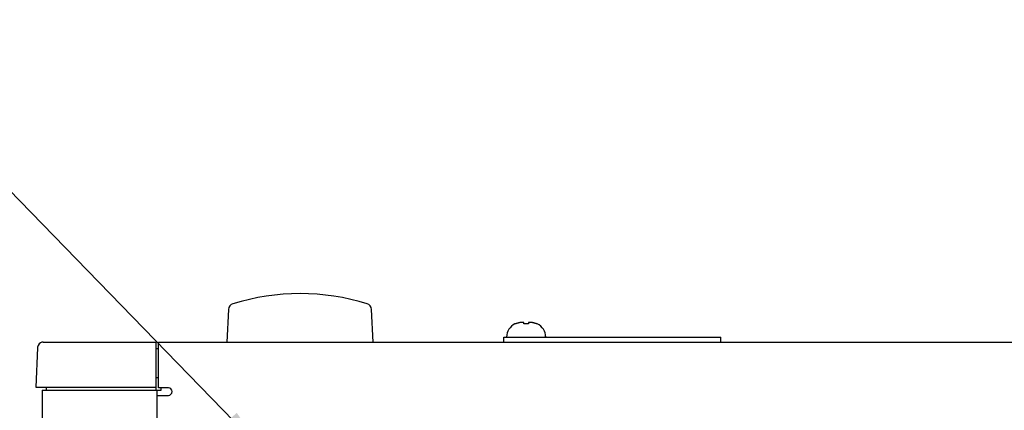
# Model space of a CAD drawing. Header units: inches. Extents: x 0 to 34, y 0 to 22.
# Tile 37 of 76: x 14.4 to 18.4, y 7.9 to 9.5. Entities that reach past the tile are written whole.
import ezdxf

# ---------------------------------------------------------------- set-up
doc = ezdxf.new("R2010")
doc.units = ezdxf.units.IN
doc.header["$LTSCALE"] = 1.87
doc.header["$MEASUREMENT"] = 0
doc.layers.get('0').update_dxf_attribs({"linetype": 'CONTINUOUS'})
doc.layers.add('DETAIL', color=7, linetype='CONTINUOUS')
doc.styles.get("Standard").update_dxf_attribs({"font": 'txt', "width": 0.8})

# ---------------------------------------------------------------- blocks, each defined once
blk = doc.blocks.new('FLAG_TRIANGLE_BL12', base_point=(13.6223, 8.6109))
at = {"layer": 'DETAIL', "color": 2, "linetype": 'CONTINUOUS'}
for p, q in [((13.6068, 9.4784), (13.3905, 9.1038)), ((13.8231, 9.1038), (13.6068, 9.4784)), ((11.8809, 9.2667), (12.0164, 9.2667)), ((11.9487, 9.2667), (11.9487, 9.1365)), ((13.7707, 9.1946), (13.9507, 9.1946)), ((15.3637, 7.7434), (13.9507, 9.1946)), ((13.3905, 9.1038), (13.8231, 9.1038))]:
    blk.add_line(p, q, dxfattribs=at)
blk.add_lwpolyline([(11.9018, 9.2146), (11.9487, 9.1365), (11.9955, 9.2146)], dxfattribs=at)
blk.add_solid([(15.2157, 7.8506), (15.3637, 7.7434), (15.2605, 7.8942)], dxfattribs=at)
at = {"layer": 'DETAIL', "color": 2, "linetype": 'CONTINUOUS', "width": 0.8}
for s, p in [('4X M4', (12.858, 9.324)), ('.38 [9.7] MAX', (12.058, 9.1365)), ('1', (13.5551, 9.1321))]:
    blk.add_text(s, height=0.125, dxfattribs=at).set_placement(p)

msp = doc.modelspace()

# ---------------------------------------------------------------- linework, layer by layer
at = {"color": 7, "linetype": 'CONTINUOUS'}
for p, q in [((15.22777, 8.31056), (15.22088, 8.17918)), ((15.81146, 8.17918), (15.80457, 8.31056)), ((16.38372, 8.2518), (16.38279, 8.2518)), ((16.41854, 8.2518), (16.41796, 8.25718)), ((16.41879, 8.2518), (16.41821, 8.25718)), ((16.42767, 8.2518), (16.41854, 8.2518)), ((16.4368, 8.2518), (16.42767, 8.2518)), ((16.43738, 8.25718), (16.4368, 8.2518)), ((16.47255, 8.2518), (16.47162, 8.2518)), ((16.4728, 8.2518), (16.4727, 8.2518)), ((16.33792, 8.17918), (16.33792, 8.19918)), ((16.33792, 8.19918), (17.21292, 8.19918)), ((17.21292, 8.17918), (17.21292, 8.19918)), ((14.45736, 8.15542), (14.45019, 7.9967)), ((14.45761, 8.15808), (14.45736, 8.15542)), ((14.45987, 8.16566), (14.45761, 8.15808)), ((14.47409, 8.17803), (14.46979, 8.17651)), ((14.47983, 8.17918), (14.93592, 8.17918)), ((14.93592, 7.9852), (14.93592, 8.17918)), ((14.94492, 8.15168), (14.93592, 8.15168)), ((14.94492, 7.9942), (14.94492, 8.17918)), ((14.94492, 8.17918), (22.22942, 8.17918)), ((14.94492, 8.0342), (14.93592, 8.0342)), ((14.4502, 7.9967), (14.93592, 7.9967)), ((14.47667, 7.9852), (14.47667, 3.75791)), ((14.47667, 7.9852), (14.95592, 7.9852)), ((14.49223, 7.9967), (14.49223, 7.9852)), ((14.93795, 7.9852), (14.93795, 3.0312)), ((14.98492, 7.9942), (14.94492, 7.9942)), ((14.95592, 7.9852), (14.95592, 7.9942)), ((14.93795, 7.9642), (14.98492, 7.9642))]:
    msp.add_line(p, q, dxfattribs=at)
msp.add_lwpolyline([(14.47983, 8.17918), (14.47666, 8.17892), (14.46982, 8.17654), (14.46408, 8.17198), (14.45987, 8.16565)], dxfattribs=at)
for centre, radius, start, end in [((15.51617, 7.46018), 0.914, 72.76278, 107.23722), ((15.25273, 8.30925), 0.025, 107.23731, 176.99957), ((15.77961, 8.30925), 0.025, 3.00043, 72.76269), ((16.40676, 8.19918), 0.05783, 114.49455, 180), ((16.44858, 8.19918), 0.05783, 0, 65.50545), ((16.44883, 8.19918), 0.05783, 0, 65.50545), ((14.98492, 7.9792), 0.015, 270, 90)]:
    msp.add_arc(centre, radius, start, end, dxfattribs=at)
for points, knots in [([(16.3907, 8.25438), (16.3899, 8.25414), (16.38833, 8.25363), (16.386, 8.25277), (16.38448, 8.25214), (16.38372, 8.2518)], [0, 0, 0, 0, 0.3345435, 0.6678421, 1, 1, 1, 1]), ([(16.40527, 8.25767), (16.40527, 8.25767), (16.40492, 8.25763), (16.40457, 8.25759), (16.40423, 8.25754)], [0, 0, 0, 0, 0.0219676, 1, 1, 1, 1]), ([(16.40697, 8.25787), (16.40696, 8.25787), (16.40667, 8.25784), (16.40638, 8.2578), (16.40609, 8.25777)], [0, 0, 0, 0, 0.027818, 1, 1, 1, 1]), ([(16.40865, 8.25803), (16.40865, 8.25803), (16.40839, 8.25801), (16.40813, 8.25798), (16.40788, 8.25796)], [0, 0, 0, 0, 0.0268283, 1, 1, 1, 1]), ([(16.41339, 8.2581), (16.41328, 8.25812), (16.41315, 8.25813), (16.41302, 8.25815), (16.413, 8.25815)], [0, 0, 0, 0, 0.8721194, 1, 1, 1, 1]), ([(16.41364, 8.2581), (16.41353, 8.25812), (16.4134, 8.25813), (16.41327, 8.25815), (16.41325, 8.25815)], [0, 0, 0, 0, 0.8721194, 1, 1, 1, 1]), ([(16.41449, 8.25794), (16.41436, 8.25796), (16.4142, 8.25799), (16.41404, 8.25801), (16.41401, 8.25801)], [0, 0, 0, 0, 0.8286247, 1, 1, 1, 1]), ([(16.41474, 8.25794), (16.41461, 8.25796), (16.41445, 8.25799), (16.41429, 8.25801), (16.41426, 8.25801)], [0, 0, 0, 0, 0.8286247, 1, 1, 1, 1]), ([(16.41796, 8.25718), (16.41766, 8.25727), (16.41703, 8.25743), (16.41608, 8.25764), (16.41523, 8.25781), (16.41469, 8.2579), (16.41449, 8.25794)], [0, 0, 0, 0, 0.2680186, 0.5423085, 0.8231939, 1, 1, 1, 1]), ([(16.41798, 8.25725), (16.41775, 8.25731), (16.4172, 8.25744), (16.41633, 8.25764), (16.41548, 8.25781), (16.41494, 8.2579), (16.41474, 8.25794)], [0, 0, 0, 0, 0.2145629, 0.5088839, 0.810282, 1, 1, 1, 1]), ([(16.44097, 8.25796), (16.44079, 8.25793), (16.44027, 8.25784), (16.43941, 8.25767), (16.4384, 8.25745), (16.43772, 8.25728), (16.43738, 8.25718)], [0, 0, 0, 0, 0.1518042, 0.4298506, 0.7126335, 1, 1, 1, 1]), ([(16.44143, 8.25803), (16.44142, 8.25803), (16.44127, 8.25801), (16.44112, 8.25798), (16.44097, 8.25796)], [0, 0, 0, 0, 0.0266587, 1, 1, 1, 1]), ([(16.44669, 8.25803), (16.44668, 8.25803), (16.44633, 8.25806), (16.44598, 8.25809), (16.44564, 8.25811)], [0, 0, 0, 0, 0.0198334, 1, 1, 1, 1]), ([(16.44694, 8.25803), (16.44693, 8.25803), (16.44658, 8.25806), (16.44623, 8.25809), (16.44589, 8.25811)], [0, 0, 0, 0, 0.0198334, 1, 1, 1, 1]), ([(16.44837, 8.25787), (16.44836, 8.25787), (16.44805, 8.2579), (16.44775, 8.25793), (16.44745, 8.25796)], [0, 0, 0, 0, 0.0268807, 1, 1, 1, 1]), ([(16.44862, 8.25787), (16.44861, 8.25787), (16.4483, 8.2579), (16.448, 8.25793), (16.4477, 8.25796)], [0, 0, 0, 0, 0.0268807, 1, 1, 1, 1]), ([(16.45006, 8.25767), (16.45006, 8.25767), (16.44978, 8.25771), (16.44951, 8.25774), (16.44924, 8.25777)], [0, 0, 0, 0, 0.0278006, 1, 1, 1, 1]), ([(16.45031, 8.25767), (16.45031, 8.25767), (16.45003, 8.25771), (16.44976, 8.25774), (16.44949, 8.25777)], [0, 0, 0, 0, 0.0278006, 1, 1, 1, 1]), ([(16.47162, 8.2518), (16.47086, 8.25214), (16.46934, 8.25277), (16.46701, 8.25363), (16.46544, 8.25414), (16.46464, 8.25438)], [0, 0, 0, 0, 0.3321579, 0.6654565, 1, 1, 1, 1]), ([(16.47165, 8.2519), (16.47097, 8.2522), (16.46952, 8.2528), (16.46726, 8.25363), (16.46569, 8.25414), (16.46489, 8.25438)], [0, 0, 0, 0, 0.3107846, 0.6547499, 1, 1, 1, 1])]:
    msp.add_open_spline(points, degree=3, knots=knots, dxfattribs=at)
for points in [[(16.39484, 8.25555), (16.39345, 8.25518), (16.39207, 8.25479), (16.3907, 8.25438)], [(16.39679, 8.25605), (16.39614, 8.25589), (16.39549, 8.25572), (16.39484, 8.25555)], [(16.39854, 8.25647), (16.39796, 8.25633), (16.39738, 8.25619), (16.39679, 8.25605)], [(16.40182, 8.25718), (16.40073, 8.25696), (16.39963, 8.25672), (16.39854, 8.25647)], [(16.40356, 8.25745), (16.40298, 8.25736), (16.4024, 8.25728), (16.40182, 8.25718)], [(16.40423, 8.25754), (16.40401, 8.25751), (16.40378, 8.25748), (16.40356, 8.25745)], [(16.40609, 8.25777), (16.40582, 8.25774), (16.40555, 8.25771), (16.40527, 8.25767)], [(16.40788, 8.25796), (16.40758, 8.25793), (16.40728, 8.2579), (16.40697, 8.25787)], [(16.4097, 8.25811), (16.40935, 8.25809), (16.409, 8.25806), (16.40865, 8.25803)], [(16.41032, 8.25816), (16.41011, 8.25814), (16.40991, 8.25813), (16.4097, 8.25811)], [(16.41197, 8.25826), (16.41142, 8.25823), (16.41087, 8.2582), (16.41032, 8.25816)], [(16.413, 8.25815), (16.41266, 8.25819), (16.41232, 8.25823), (16.41197, 8.25826)], [(16.41222, 8.25826), (16.41217, 8.25826), (16.41212, 8.25825), (16.41206, 8.25825)], [(16.41325, 8.25815), (16.41291, 8.25819), (16.41257, 8.25823), (16.41222, 8.25826)], [(16.41401, 8.25801), (16.41381, 8.25804), (16.4136, 8.25807), (16.41339, 8.2581)], [(16.41426, 8.25801), (16.41406, 8.25804), (16.41385, 8.25807), (16.41364, 8.2581)], [(16.41821, 8.25718), (16.41813, 8.25721), (16.41806, 8.25723), (16.41798, 8.25725)], [(16.44204, 8.25811), (16.44183, 8.25809), (16.44163, 8.25806), (16.44143, 8.25803)], [(16.4424, 8.25816), (16.44228, 8.25814), (16.44216, 8.25813), (16.44204, 8.25811)], [(16.44337, 8.25826), (16.44305, 8.25823), (16.44272, 8.2582), (16.4424, 8.25816)], [(16.44502, 8.25816), (16.44447, 8.2582), (16.44392, 8.25823), (16.44337, 8.25826)], [(16.44527, 8.25816), (16.44472, 8.2582), (16.44417, 8.25823), (16.44362, 8.25826)], [(16.44564, 8.25811), (16.44543, 8.25813), (16.44523, 8.25814), (16.44502, 8.25816)], [(16.44589, 8.25811), (16.44568, 8.25813), (16.44548, 8.25814), (16.44527, 8.25816)], [(16.44745, 8.25796), (16.4472, 8.25798), (16.44694, 8.25801), (16.44669, 8.25803)], [(16.4477, 8.25796), (16.44745, 8.25798), (16.44719, 8.25801), (16.44694, 8.25803)], [(16.44924, 8.25777), (16.44895, 8.2578), (16.44866, 8.25784), (16.44837, 8.25787)], [(16.44949, 8.25777), (16.4492, 8.2578), (16.44891, 8.25784), (16.44862, 8.25787)], [(16.4511, 8.25754), (16.45076, 8.25759), (16.45041, 8.25763), (16.45006, 8.25767)], [(16.45135, 8.25754), (16.45101, 8.25759), (16.45066, 8.25763), (16.45031, 8.25767)], [(16.45178, 8.25745), (16.45156, 8.25748), (16.45133, 8.25751), (16.4511, 8.25754)], [(16.45203, 8.25745), (16.45181, 8.25748), (16.45158, 8.25751), (16.45135, 8.25754)], [(16.45352, 8.25718), (16.45294, 8.25728), (16.45236, 8.25736), (16.45178, 8.25745)], [(16.45353, 8.25722), (16.45303, 8.2573), (16.45253, 8.25738), (16.45203, 8.25745)], [(16.4568, 8.25647), (16.45571, 8.25672), (16.45461, 8.25696), (16.45352, 8.25718)], [(16.45377, 8.25718), (16.45369, 8.2572), (16.45361, 8.25721), (16.45353, 8.25722)], [(16.45705, 8.25647), (16.45596, 8.25672), (16.45486, 8.25696), (16.45377, 8.25718)], [(16.45855, 8.25605), (16.45796, 8.25619), (16.45738, 8.25633), (16.4568, 8.25647)], [(16.4588, 8.25605), (16.45821, 8.25619), (16.45763, 8.25633), (16.45705, 8.25647)], [(16.4605, 8.25555), (16.45985, 8.25572), (16.4592, 8.25589), (16.45855, 8.25605)], [(16.46075, 8.25555), (16.4601, 8.25572), (16.45945, 8.25589), (16.4588, 8.25605)], [(16.46464, 8.25438), (16.46327, 8.25479), (16.46189, 8.25518), (16.4605, 8.25555)], [(16.46466, 8.25445), (16.46336, 8.25484), (16.46206, 8.2552), (16.46075, 8.25555)], [(16.46489, 8.25438), (16.46481, 8.2544), (16.46474, 8.25443), (16.46466, 8.25445)], [(16.47187, 8.2518), (16.4718, 8.25184), (16.47173, 8.25187), (16.47165, 8.2519)]]:
    msp.add_open_spline(points, degree=3, dxfattribs=at)

# ---------------------------------------------------------------- block references
at = {"layer": 'DETAIL', "color": 2, "linetype": 'CONTINUOUS'}
msp.add_blockref('FLAG_TRIANGLE_BL12', (13.62233, 8.61093), dxfattribs=at)

doc.saveas('drawing.dxf')
